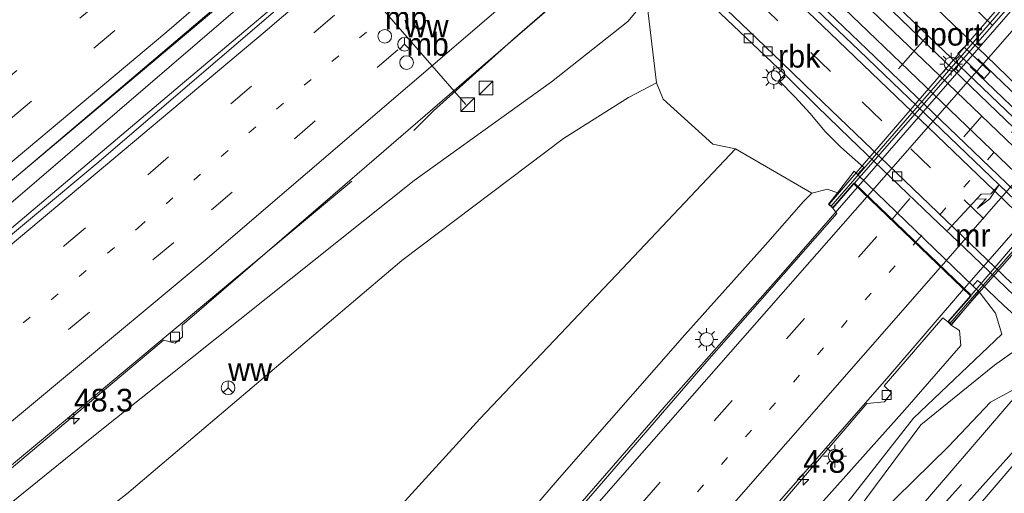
# Model space of a CAD drawing. Header units: millimetres. Extents: x 82463 to 85160, y 450000 to 452470.
# Tile 72 of 98: x 84233 to 84342, y 451379 to 451431. Entities that reach past the tile are written whole.
import ezdxf
from ezdxf.enums import TextEntityAlignment as Align

# ---------------------------------------------------------------- set-up
doc = ezdxf.new("R2010")
doc.units = ezdxf.units.MM
doc.linetypes.add('13strp', pattern=[4, 1, -3])
doc.linetypes.add('39strp', pattern=[12, 3, -9])
for name, color, linetype, lineweight in [('af-b1-rasterhekwerk', 8, 'hekwerk', 18), ('af-b5-muur', 8, 'muur', 18), ('as-bs-kilometr', 13, 'Continuous', 18), ('bw-bs-drip', 8, 'Continuous', 18), ('bw-bs-portaal', 8, 'Continuous', 18), ('bw-bs-rona', 8, 'Continuous', 18), ('gr-b1-geleiderail', 213, 'geleiderail', 18), ('gr-bs-geleiderail', 213, 'geleiderail', 18), ('gw-bs-kruinlijn', 93, 'Continuous', 18), ('gw-bs-teenlijn', 93, 'Continuous', 18), ('kw-b6-viaduct', 173, 'Continuous', 18), ('mk-b1-13streep 0.45', 8, '13strp', 18), ('mk-b1-39streep 0.15', 8, '39strp', 18), ('mk-b1-pijlre750', 8, 'Continuous', 18), ('mk-b1-streep 0.15', 8, 'Continuous', 18), ('mk-bs-13streep 0.45', 8, '13strp', 18), ('mk-bs-39streep 0.15', 8, '39strp', 18), ('mk-bs-streep 0.15', 8, 'Continuous', 18), ('og-b1-terreinafscheiding', 253, 'Continuous', 18), ('og-bs-inrichtingselement', 253, 'Continuous', 18), ('og-bs-maaiveld', 253, 'Continuous', 18), ('og-bs-spoor', 253, 'Continuous', 18), ('og-bs-terreinafscheiding', 253, 'Continuous', 18), ('vh-b6-verh_soort', 8, 'Continuous', 18), ('wh-bs-kolk', 8, 'Continuous', 18), ('wm-b1-lichtmast', 8, 'Continuous', 18), ('wm-bs-lichtmast', 8, 'Continuous', 18), ('wm-bs-lijnverlich', 8, 'lijnverlich', 18)]:
    doc.layers.add(name, color=color, linetype=linetype, lineweight=lineweight)
doc.layers.add('og-b1-voegovergang', color=10, linetype='Continuous')
doc.styles.add('rtw_iso', font='iso-rtw.shx')
doc.linetypes.add('geleiderail', pattern='A,2,-1,[175,RTW.shx,S=0.5,R=0,X=0,Y=0],-1', length=4)
doc.linetypes.add('hekwerk', pattern='A,7,-1.5,[1,RTW.shx,S=0.75,R=0,X=0,Y=0],-1.5', length=10)
doc.linetypes.add('lijnverlich', pattern='A,0,-5,[22,RTW.shx,S=1,R=0,X=-0.625,Y=0],2.5,-0.5,[3,RTW.shx,S=0.5,R=0,X=0,Y=0],-0.5,2.5,[22,RTW.shx,S=1,R=180,X=0.625,Y=0],-5', length=16)
doc.linetypes.add('muur', pattern='A,8,-1,[6,RTW.shx,S=0.75,R=90,X=0,Y=0],-1', length=10)

# ---------------------------------------------------------------- blocks, each defined once
blk = doc.blocks.new('kolk')
blk.add_lwpolyline([(-0.5, -0.5), (0.5, -0.5), (0.5, 0.5), (-0.5, 0.5)], close=True)
blk = doc.blocks.new('wegwijzer')
for q in [(-0.53, -0.53), (0, 0.75), (0.53, -0.53)]:
    blk.add_line((0, 0), q)
blk.add_circle((0, 0), 0.75)
blk = doc.blocks.new('dtbattr')
at = {"style": 'rtw_iso'}
blk.add_attdef('TAG', (0.59, 0.87), '', height=2.5, dxfattribs=at)
blk = doc.blocks.new('dtb')
blk.add_circle((0, 0), 0.75)
blk = doc.blocks.new('dtbattr-r')
at = {"style": 'rtw_iso'}
blk.add_attdef('TAG', text='', height=2.5, dxfattribs=at).set_placement((0, 0), align=Align.MIDDLE_CENTER)
blk = doc.blocks.new('dtbattr-l')
at = {"style": 'rtw_iso'}
blk.add_attdef('TAG', (0, 0), '', height=2.5, dxfattribs=at)
blk = doc.blocks.new('pijlr')
for p, q in [((0, 0, 0.1), (5.45, 0, 0.1)), ((5.45, -0.75, 0.1), (4.7, 0, 0.1)), ((6.2, -0.75, 0.1), (5.45, 0, 0.1)), ((4, -0.75, 0.1), (5.45, -0.75, 0.1)), ((5.7, -1.05, 0.1), (4, -0.75, 0.1)), ((7.5, -0.75, 0.1), (5.7, -1.05, 0.1)), ((7.5, -0.75, 0.1), (6.2, -0.75, 0.1))]:
    blk.add_line(p, q)
blk = doc.blocks.new('kast')
blk.add_line((-0.75, -0.75), (0.75, 0.75))
blk.add_lwpolyline([(-0.75, 0.75), (0.75, 0.75), (0.75, -0.75), (-0.75, -0.75)], close=True)
blk = doc.blocks.new('lantaarnpaal')
for p, q in [((0, 0.75), (0, 1.25)), ((-0.75, 0), (-1.25, 0)), ((-0.88, 0.88), (-0.53, 0.53)), ((0.53, 0.53), (0.88, 0.88)), ((0.75, 0), (1.25, 0)), ((-0.53, -0.53), (-0.88, -0.88)), ((0, -0.75), (0, -1.25)), ((0.53, -0.53), (0.88, -0.88))]:
    blk.add_line(p, q)
blk.add_circle((0, 0), 0.75)
blk = doc.blocks.new('hecto')
for p, q in [((0, 0.625), (-0.625, 0)), ((0, -0.625), (0, 0.625)), ((-0.625, 0), (0.625, 0)), ((0.625, 0), (0, -0.625))]:
    blk.add_line(p, q)

msp = doc.modelspace()

# ---------------------------------------------------------------- linework, layer by layer
at = {"layer": 'af-b1-rasterhekwerk'}
for points in [[(84349.163, 451441.175, 2.021), (84322.501, 451410.404, 2.373)], [(84335.558, 451397.527, 2.359), (84362.647, 451428.64, 2.04)]]:
    msp.add_polyline3d(points, dxfattribs=at)
at = {"layer": 'af-b5-muur'}
msp.add_polyline3d([(84345.259, 451396.108, 0.279), (84341.552, 451399.484, 0.281), (84339.755, 451401.222, 0.322), (84338.932, 451401.994, 0.266), (84338.618, 451402.275, 0.247), (84338.1, 451401.691, 0.274), (84325.435, 451413.922, 0.339), (84326.116, 451414.695, 0.359), (84323.616, 451416.901, 0.283), (84321.842, 451418.662, 0.02), (84320.238, 451420.602, -1.122), (84318.558, 451422.462, -2.199), (84316.797, 451424.238, -3.161), (84317.446, 451424.916, -3.548), (84320.995, 451421.392, -3.655), (84324.593, 451417.921, -3.669), (84330.002, 451412.724, -3.646), (84333.604, 451409.257, -3.661), (84337.22, 451405.803, -3.669), (84340.835, 451402.35, -3.71), (84344.441, 451398.887, -3.663)], dxfattribs=at)
at = {"layer": 'bw-bs-portaal'}
for points in [[(84248.598, 451460.681, 10.862), (84266.726, 451439.621, 11.08), (84282.401, 451421.598, 10.959)], [(84329.949, 451425.533, 1.288), (84333.086, 451429.116, 1.33)]]:
    msp.add_polyline3d(points, dxfattribs=at)
at = {"layer": 'gr-b1-geleiderail'}
for points in [[(84325.493, 451412.594, 2.652), (84347.4, 451437.793, 2.754)], [(84337.144, 451401.38, 2.963), (84359.28, 451426.671, 2.828)]]:
    msp.add_polyline3d(points, dxfattribs=at)
at = {"layer": 'gr-bs-geleiderail'}
for points in [[(84281.006, 451455.09, 3.519), (84258.857, 451435.466, 3.524), (84231.19, 451412.164, 3.775), (84207.664, 451392.843, 4.02), (84185.233, 451374.742, 4.118), (84159.994, 451354.857, 4.238), (84136.583, 451336.785, 4.28), (84129.064, 451331.014, 4.234), (84114.144, 451319.778, 4.157), (84098.98, 451308.628, 4.229), (84086.286, 451299.198, 4.166)], [(84284.033, 451452.167, 2.875), (84264.551, 451435.124, 3.478), (84251.042, 451423.693, 3.64), (84230.091, 451406.008, 3.89), (84205.796, 451385.887, 4.006), (84182.975, 451367.52, 4.169), (84156.336, 451346.634, 4.229), (84132.107, 451328.153, 4.266), (84115.766, 451315.832, 4.225), (84099.152, 451303.444, 4.229), (84081.967, 451290.855, 4.252), (84071.142, 451282.929, 4.265), (84060.615, 451275.335, 4.274), (84041.281, 451261.559, 4.211), (84020.012, 451246.493, 4.202), (84010.303, 451239.697, 4.154)], [(84276.706, 451418.759, 2.151), (84278.849, 451420.894, 2.671), (84287.765, 451428.908, 2.972), (84298.366, 451438.169, 2.671)], [(84269.9, 451413.174, 2.346), (84258.346, 451403.547, 3.148), (84241.049, 451389.102, 3.329), (84223.266, 451374.329, 3.385), (84205.28, 451359.713, 3.538), (84186.481, 451344.566, 3.64), (84167.904, 451329.859, 3.668), (84154.727, 451319.546, 3.714), (84110.536, 451284.658, 3.757), (84097.821, 451274.415, 3.798), (84086.307, 451264.734, 3.721), (84075.248, 451255.462, 3.766), (84060.167, 451242.439, 3.69), (84043.615, 451228.385, 3.573), (84031.615, 451218.385, 3.483)], [(84325.427, 451412.518, 2.652), (84317.25, 451403.133, 3.209), (84304.918, 451389.186, 3.065), (84288.404, 451370.179, 3.158), (84268.528, 451347.606, 3.362), (84250.429, 451326.91, 3.413), (84232.006, 451305.915, 3.441), (84195.218, 451263.742, 3.26), (84177.753, 451243.474, 3.026), (84170.949, 451235.302, 3.067), (84156.822, 451217.886, 3.062), (84141.095, 451197.855, 3.099), (84119.813, 451168.774, 2.995), (84109.174, 451153.623, 3.049), (84104.129, 451145.871, 2.933)], [(84337.079, 451401.305, 2.963), (84328.878, 451391.75, 2.722), (84314.812, 451375.662, 2.916), (84299.912, 451358.654, 2.93), (84284.109, 451340.555, 2.949), (84269.167, 451323.532, 3.018), (84255.116, 451307.414, 2.995), (84225.198, 451273.203, 2.981), (84207.67, 451253.261, 2.977), (84198.139, 451242.231, 2.66), (84181.734, 451222.886, 2.574), (84167.395, 451205.376, 2.538), (84149.413, 451182.261, 2.293), (84136.856, 451165.072, 2.18), (84124.033, 451146.5, 1.949), (84115.931, 451134.069, 1.873)]]:
    msp.add_polyline3d(points, dxfattribs=at)
at = {"layer": 'gw-bs-kruinlijn'}
for points in [[(84034.002, 451215.998, 2.806), (84052.065, 451230.621, 2.885), (84074.712, 451249.633, 2.916), (84086.173, 451260.119, 2.988), (84101.56, 451272.927, 2.993), (84118.82, 451286.844, 3.006), (84133.832, 451298.861, 3.06), (84148.704, 451310.606, 3.097), (84160.894, 451320.201, 3.185), (84174.031, 451330.599, 3.097), (84191.948, 451345.271, 2.986), (84214.511, 451363.326, 2.782), (84241.317, 451385.021, 2.638), (84276.747, 451413.268, 2.14), (84291.831, 451424.102, 1.972), (84300.209, 451430.73, 1.618), (84302.262, 451433.218, 1.336), (84301.768, 451435.486, 1.223), (84300.301, 451437.961, 0.755)], [(84303.358, 451424, -0.575), (84302.262, 451433.218, 1.336)], [(84303.358, 451424, -0.575), (84304.083, 451422.207, -0.484), (84309.521, 451417.262, -0.589), (84312.034, 451416.721, -0.907)], [(84312.034, 451416.721, -0.907), (84320.413, 451411.856, 2.149)], [(84098.508, 451151.492, 1.761), (84107.844, 451165.626, 1.881), (84123.609, 451185.947, 1.927), (84164.276, 451234.101, 2.18), (84193.28, 451266.238, 2.517), (84208.968, 451285.22, 2.559), (84225.954, 451304.699, 2.527), (84242.016, 451322.703, 2.61), (84259.488, 451342.419, 2.647), (84275.257, 451360.269, 2.638), (84292.444, 451380.277, 2.606), (84306.481, 451396.297, 2.559), (84315.328, 451406.204, 2.476), (84319.501, 451410.966, 2.312), (84320.413, 451411.856, 2.149), (84322.127, 451412.303, 2.058), (84323.219, 451411.893, 1.528)], [(84150.004, 451168.917, 0.814), (84166.423, 451197.797, 1.33), (84179.398, 451214.069, 1.505), (84195.397, 451233.212, 1.512), (84206.342, 451246.173, 1.575), (84217.513, 451258.298, 1.482), (84232.51, 451276.078, 1.537), (84248.731, 451293.608, 1.633), (84262.163, 451309.148, 1.771), (84276.844, 451326.033, 1.89), (84291.59, 451342.79, 1.76), (84297.873, 451349.79, 1.772), (84308.572, 451361.731, 1.826), (84321.681, 451378.071, 1.788), (84330.639, 451388.067, 1.618), (84336.796, 451395.109, 1.69), (84336.653, 451396.781, 1.689), (84335.734, 451397.345, 2.049)], [(84294.613, 451340.058, 0.953), (84301.875, 451346.274, 1.228), (84312.651, 451358.662, 1.54), (84325.749, 451374.521, 1.786), (84335.433, 451384.014, 1.918), (84340.054, 451388.887, 1.797), (84342.207, 451390.067, 1.82), (84343.51, 451390.799, 2.02)], [(84346.809, 451387.74, 2.06), (84346.014, 451386.476, 1.838), (84345.427, 451385.327, 1.76), (84333.1, 451370.905, 1.751), (84323.826, 451360.292, 1.525), (84313.677, 451349.1, 1.264), (84302.315, 451336.052, 1.05), (84291.77, 451323.698, 0.768), (84285.066, 451316.053, 0.573)]]:
    msp.add_polyline3d(points, dxfattribs=at)
at = {"layer": 'gw-bs-teenlijn'}
for points in [[(84038.752, 451211.248, 0.362), (84042.666, 451214.294, 0.358), (84062.458, 451230.67, 0.282), (84084.015, 451248.308, 0.277), (84102.096, 451263.36, 0.3), (84120.935, 451279.076, 0.318), (84138.211, 451293.041, 0.381), (84153.951, 451305.095, 0.347), (84176.428, 451323.636, 0.356), (84200.279, 451342.895, 0.393), (84222.224, 451360.976, 0.426), (84245.167, 451378.815, 0.435), (84275.377, 451404.452, 0.501), (84293.128, 451417.888, 0.197), (84300.278, 451422.393, -0.185), (84303.358, 451424, -0.575)], [(84092.955, 451157.045, 0.706), (84095.731, 451161.545, 0.7), (84105.857, 451174.982, 0.8), (84128.136, 451200.998, 1.203), (84150.196, 451227.839, 0.985), (84173.182, 451258.027, 0.863), (84185.131, 451274.174, 0.801), (84197.673, 451289.918, 0.792), (84211.323, 451305.459, 0.713), (84235.461, 451333.131, 0.769), (84260.078, 451360.822, 0.76), (84283.93, 451387.081, 0.713), (84299.604, 451403.57, 0.178), (84312.034, 451416.721, -0.907)], [(84150.004, 451168.917, 0.814), (84170.55, 451194.3, 0.488), (84183.232, 451211.511, 0.493), (84199.249, 451229.46, 0.286), (84210.49, 451243.228, 0.305), (84220.988, 451255.1, 0.155), (84236.375, 451272.858, 0.193), (84252.877, 451290.078, 0.233), (84266.676, 451305.892, 0.55), (84281.103, 451322.127, 0.836), (84294.151, 451340.762, 0.953), (84300.314, 451347.475, 1.152), (84310.287, 451360.377, 1.345), (84323.332, 451376.635, 1.275), (84331.596, 451387.134, 1.31), (84341.283, 451396.377, 0.394), (84340.606, 451398.693, 0.312), (84338.779, 451401.035, 0.039)], [(84294.613, 451340.058, 0.953), (84301.04, 451346.868, 1.096), (84311.339, 451359.684, 1.287), (84324.445, 451375.703, 1.325), (84332.382, 451386.418, 1.353), (84340.488, 451392.951, 0.877), (84342.997, 451394.754, 0.568), (84346.301, 451393.984, 0.356)]]:
    msp.add_polyline3d(points, dxfattribs=at)
at = {"layer": 'kw-b6-viaduct'}
msp.add_polyline3d([(84347.057, 451438.183, 2.355), (84359.838, 451426.217, 2.114), (84362.423, 451428.775, 2.114), (84362.83, 451428.407, 2.114), (84335.732, 451397.419, 2.049), (84335.419, 451397.743, 2.049), (84337.913, 451400.571, 2.049), (84325.041, 451412.959, 2.137), (84322.705, 451410.288, 2.225), (84322.31, 451410.644, 2.225), (84348.984, 451441.629, 2.392), (84349.546, 451441.137, 2.392)], close=True, dxfattribs=at)
at = {"layer": 'mk-b1-13streep 0.45'}
msp.add_polyline3d([(84331.843, 451406.482, 2.137), (84353.857, 451431.748, 2.114)], dxfattribs=at)
at = {"layer": 'mk-b1-39streep 0.15'}
msp.add_polyline3d([(84329.221, 451409.006, 2.137), (84351.215, 451434.222, 2.114)], dxfattribs=at)
at = {"layer": 'mk-b1-streep 0.15'}
for points in [[(84348.536, 451436.73, 2.114), (84326.559, 451411.567, 2.137)], [(84334.625, 451403.804, 2.137), (84356.684, 451429.102, 2.114)]]:
    msp.add_polyline3d(points, dxfattribs=at)
at = {"layer": 'mk-bs-13streep 0.45'}
for p, q in [((84246.439, 451408.089, 2.667), (84280.321, 451437.154, 2.312)), ((84218.382, 451384.851, 2.884), (84246.439, 451408.089, 2.667))]:
    msp.add_line(p, q, dxfattribs=at)
msp.add_polyline3d([(84271.004, 451336.883, 2.367), (84331.777, 451406.407, 2.137)], dxfattribs=at)
at = {"layer": 'mk-bs-39streep 0.15'}
for p, q in [((84223.242, 451412.276, 2.875), (84261.715, 451444.905, 2.444)), ((84293.156, 451443.257, 2.14), (84250.319, 451406.454, 2.58)), ((84238.332, 451406.103, 2.844), (84275.018, 451437.436, 2.458)), ((84242.305, 451432.999, 2.512), (84201.88, 451399.418, 2.889)), ((84250.319, 451406.454, 2.58), (84205.901, 451369.646, 2.889)), ((84210.415, 451383.118, 3.08), (84238.332, 451406.103, 2.844))]:
    msp.add_line(p, q, dxfattribs=at)
for points in [[(84344.95, 451403.606, -3.723), (84339.322, 451409.043, -3.722), (84333.456, 451414.661, -3.717), (84328.086, 451419.811, -3.714), (84322.458, 451425.238, -3.733), (84316.668, 451430.809, -3.732), (84311.107, 451436.15, -3.716), (84305.192, 451441.845, -3.72), (84299.689, 451447.119, -3.702), (84293.707, 451452.88, -3.7), (84288.223, 451458.136, -3.699), (84282.691, 451463.458, -3.698), (84277.044, 451468.856, -3.696), (84271.454, 451474.255, -3.695), (84265.607, 451479.873, -3.693), (84259.902, 451485.348, -3.696), (84254.58, 451490.469, -3.719), (84248.819, 451495.963, -3.725), (84243.095, 451501.457, -3.731)], [(84346.025, 451424.784, -3.734), (84340.268, 451430.298, -3.731), (84334.564, 451435.772, -3.772), (84328.841, 451441.267, -3.748), (84323.074, 451446.775, -3.736), (84317.26, 451452.35, -3.74), (84311.539, 451457.868, -3.741), (84305.739, 451463.429, -3.742), (84300.14, 451468.813, -3.74), (84293.996, 451474.713, -3.75), (84288.474, 451480.035, -3.753), (84285.33, 451483.055, -3.755), (84279.741, 451488.386, -3.758), (84274.055, 451493.861, -3.793), (84268.065, 451499.613, -3.802)], [(84272.011, 451463.754, 1.961), (84247.203, 451441.933, 2.281), (84211.405, 451411.895, 2.689), (84182.685, 451388.556, 2.939), (84163.691, 451373.416, 3.048), (84135.09, 451351.165, 3.125), (84115.891, 451336.592, 3.116), (84104.03, 451327.646, 3.098)], [(84107.959, 451141.624, 1.817), (84116.938, 451155.235, 1.886), (84127.274, 451170.22, 1.949), (84138.424, 451185.605, 2.044), (84149.284, 451199.909, 2.094), (84158.641, 451211.788, 2.19), (84174.349, 451230.978, 2.249), (84190.192, 451249.714, 2.317), (84206.208, 451268.281, 2.353), (84236.398, 451303.028, 2.426), (84268.685, 451339.924, 2.471), (84301.759, 451377.835, 2.358), (84329.155, 451408.93, 2.137)], [(84347.22, 451391.627, 2.126), (84344.794, 451388.854, 2.104), (84331.82, 451374.18, 1.947), (84315.837, 451355.873, 1.588), (84301.953, 451340.094, 1.281), (84287.799, 451323.91, 0.929), (84277.94, 451312.704, 0.698), (84263.878, 451296.71, 0.407), (84249.975, 451280.932, 0.099), (84235.877, 451264.8, 0.056), (84222.029, 451249.109, 0.08), (84209.972, 451235.271, 0.131), (84192.04, 451214.916, 0.257), (84179.912, 451201.011, 0.284), (84170.152, 451189.931, 0.357), (84159.508, 451175.431, 0.555)]]:
    msp.add_polyline3d(points, dxfattribs=at)
at = {"layer": 'mk-bs-streep 0.15'}
for points in [[(84006.277, 451243.723, 3.251), (84022.164, 451254.9, 3.189), (84049.859, 451274.606, 3.184), (84075.233, 451292.898, 3.216), (84100.353, 451311.337, 3.261), (84127.09, 451331.394, 3.266), (84150.145, 451348.987, 3.307), (84173.887, 451367.525, 3.27), (84196.606, 451385.717, 3.193), (84222.547, 451406.96, 2.98), (84249.576, 451429.606, 2.703), (84270.759, 451447.898, 2.494), (84280.111, 451455.953, 1.961)], [(84285.267, 451450.961, 2.522), (84260.378, 451429.64, 2.626), (84218.89, 451394.829, 2.921), (84176.862, 451360.926, 3.225), (84155.6, 451344.264, 3.32), (84144.411, 451335.71, 3.293)], [(84029.02, 451220.98, 2.699), (84054.199, 451242.26, 2.875), (84083.289, 451267.021, 2.966), (84094.548, 451276.731, 3.002), (84101.454, 451282.25, 2.984), (84127.979, 451303.166, 3.016), (84158.108, 451326.957, 2.984), (84189.298, 451351.499, 2.848), (84221.731, 451377.84, 2.739), (84253.76, 451404.493, 2.517), (84287.234, 451433.204, 2.163), (84295.759, 451440.715, 2.016)], [(84105.378, 451144.492, 2.012), (84111.452, 451153.756, 2.035), (84121.119, 451167.823, 2.108), (84132.372, 451183.439, 2.181), (84148.67, 451205.019, 2.231), (84163.251, 451223.317, 2.331), (84181.717, 451245.395, 2.326), (84204.97, 451272.585, 2.344), (84233.316, 451305.118, 2.48), (84268.873, 451345.699, 2.544), (84300.408, 451381.794, 2.453), (84326.494, 451411.492, 2.137)], [(84112.988, 451136.173, 1.373), (84118.661, 451144.981, 1.418), (84125.757, 451155.427, 1.459), (84134.98, 451168.595, 1.613), (84146.279, 451184.065, 1.727), (84157.989, 451199.34, 1.822), (84169.168, 451213.285, 1.926), (84183.024, 451230.002, 1.931), (84198.503, 451248.247, 2.072), (84216.295, 451268.699, 2.149), (84256.414, 451314.495, 2.249), (84278.689, 451339.861, 2.226), (84309.312, 451374.914, 2.14), (84334.56, 451403.729, 2.137)]]:
    msp.add_polyline3d(points, dxfattribs=at)
at = {"layer": 'og-b1-terreinafscheiding'}
for points in [[(84325.113, 451412.959, 2.344), (84347.058, 451438.114, 2.303)], [(84337.913, 451400.64, 1.877), (84359.769, 451426.213, 1.749)], [(84325.113, 451412.959, 2.344), (84337.913, 451400.64, 1.877)]]:
    msp.add_polyline3d(points, dxfattribs=at)
at = {"layer": 'og-b1-voegovergang'}
msp.add_polyline3d([(84337.913, 451400.571, 2.049), (84325.041, 451412.959, 2.137)], dxfattribs=at)
at = {"layer": 'og-bs-maaiveld'}
for points in [[(84337.152, 451427.922, -3.507), (84336.469, 451427.21, -3.508), (84339.329, 451424.472, -3.51), (84340.009, 451425.195, -3.495), (84337.152, 451427.922, -3.507)], [(84325.435, 451413.922, 0.339), (84326.116, 451414.695, 0.359), (84323.616, 451416.901, 0.283), (84321.842, 451418.662, 0.02), (84320.238, 451420.602, -1.122), (84318.558, 451422.462, -2.199), (84316.797, 451424.238, -3.161), (84317.446, 451424.916, -3.548), (84320.995, 451421.392, -3.655), (84324.593, 451417.921, -3.669), (84330.002, 451412.724, -3.646), (84333.604, 451409.257, -3.661), (84337.22, 451405.803, -3.669), (84340.835, 451402.35, -3.71), (84344.441, 451398.887, -3.663)], [(84322.709, 451410.217, 2.225), (84322.24, 451410.64, 2.225), (84323.219, 451411.893, 1.528), (84325.076, 451414.268, 0.207), (84325.435, 451413.922, 0.339), (84338.1, 451401.691, 0.274), (84338.779, 451401.035, 0.039), (84335.734, 451397.345, 2.049), (84335.351, 451397.742, 2.049)], [(84346.616, 451393.709, 0.307), (84347.168, 451394.324, 0.298), (84345.259, 451396.108, 0.279), (84341.552, 451399.484, 0.281), (84339.755, 451401.222, 0.322), (84338.932, 451401.994, 0.266), (84338.618, 451402.275, 0.247), (84338.1, 451401.691, 0.274)]]:
    msp.add_polyline3d(points, dxfattribs=at)
at = {"layer": 'og-bs-spoor'}
for points in [[(84192.28, 451561.08, -2.297), (84196.405, 451557.675, -2.536), (84200.228, 451554.452, -2.732), (84204.023, 451551.174, -2.915), (84207.775, 451547.868, -3.071), (84211.494, 451544.525, -3.209), (84215.2, 451541.136, -3.332), (84220.69, 451536.026, -3.492), (84223.713, 451533.175, -3.574), (84227.341, 451529.735, -3.633), (84239.98, 451517.632, -3.757), (84254.39, 451503.762, -3.746), (84263.406, 451495.104, -3.746), (84274.235, 451484.725, -3.756), (84313.896, 451446.619, -3.722), (84328.318, 451432.763, -3.718), (84344.541, 451417.173, -3.562), (84353.562, 451408.52, -3.455), (84364.381, 451398.13, -3.31), (84371.552, 451391.159, -3.679), (84376.98, 451385.979, -3.643), (84380.578, 451382.504, -3.645), (84384.197, 451379.044, -3.588), (84387.762, 451375.55, -3.541)], [(84383.202, 451378.023, -3.122), (84379.589, 451381.478, -3.179), (84375.992, 451384.951, -3.177), (84370.566, 451390.129, -3.213), (84357.93, 451402.239, -3.383), (84352.522, 451407.436, -3.444), (84343.502, 451416.09, -3.566), (84332.68, 451426.476, -3.695), (84323.668, 451435.139, -3.728), (84314.659, 451443.803, -3.718), (84303.836, 451454.189, -3.719), (84293.022, 451464.585, -3.721), (84271.387, 451485.367, -3.742), (84260.56, 451495.749, -3.746), (84251.549, 451504.412, -3.74), (84242.533, 451513.071, -3.743), (84233.522, 451521.733, -3.716), (84222.676, 451532.095, -3.584), (84216.006, 451538.343, -3.408), (84212.332, 451541.735, -3.301), (84204.913, 451548.397, -3.036), (84197.357, 451554.918, -2.684), (84193.516, 451558.121, -2.5), (84191.167, 451560.053, -2.361)], [(84189.609, 451558.617, -2.466), (84190.55, 451557.856, -2.515), (84194.416, 451554.679, -2.702), (84198.253, 451551.451, -2.88), (84202.043, 451548.19, -3.047), (84205.803, 451544.894, -3.187), (84209.544, 451541.548, -3.314), (84213.238, 451538.176, -3.423), (84216.908, 451534.781, -3.515), (84221.067, 451530.903, -3.597), (84235.533, 451517.092, -3.754), (84248.162, 451504.98, -3.759), (84255.372, 451498.051, -3.752), (84266.19, 451487.66, -3.755), (84278.814, 451475.54, -3.728), (84295.038, 451459.951, -3.706), (84304.051, 451451.289, -3.712), (84316.676, 451439.171, -3.705), (84325.693, 451430.513, -3.724), (84334.702, 451421.848, -3.692), (84347.328, 451409.731, -3.524)], [(84380.289, 451375.996, -3.177), (84373.105, 451382.952, -3.27), (84369.489, 451386.406, -3.283), (84365.567, 451390.162, -3.336), (84362.537, 451393.083, -3.36), (84349.895, 451405.183, -3.485), (84346.287, 451408.645, -3.533), (84326.45, 451427.691, -3.732), (84313.825, 451439.81, -3.697), (84306.617, 451446.74, -3.72), (84295.803, 451457.137, -3.714), (84283.183, 451469.26, -3.733), (84274.165, 451477.915, -3.75), (84265.15, 451486.575, -3.765), (84250.726, 451500.429, -3.753), (84220.027, 451529.823, -3.622), (84215.883, 451533.687, -3.547), (84212.209, 451537.078, -3.455), (84204.824, 451543.754, -3.235), (84201.062, 451547.048, -3.095), (84193.469, 451553.514, -2.77), (84188.482, 451557.578, -2.52)]]:
    msp.add_polyline3d(points, dxfattribs=at)
at = {"layer": 'og-bs-terreinafscheiding'}
for points in [[(84192.867, 451561.622, -2.407), (84197.04, 451558.179, -2.648), (84200.862, 451554.956, -2.844), (84204.658, 451551.678, -3.028), (84208.41, 451548.372, -3.184), (84212.129, 451545.029, -3.321), (84215.835, 451541.64, -3.444), (84221.325, 451536.53, -3.604), (84224.347, 451533.679, -3.686), (84227.976, 451530.239, -3.745), (84240.615, 451518.136, -3.869), (84255.025, 451504.266, -3.859), (84264.041, 451495.608, -3.858), (84274.87, 451485.229, -3.868), (84314.53, 451447.123, -3.834), (84328.953, 451433.267, -3.831), (84345.176, 451417.677, -3.674), (84354.197, 451409.024, -3.567), (84360.431, 451403.037, -3.484)], [(84379.804, 451375.496, -3.281), (84372.619, 451382.451, -3.374), (84369.004, 451385.906, -3.387), (84365.082, 451389.661, -3.44), (84361.742, 451392.881, -3.466), (84349.1, 451404.981, -3.591), (84345.492, 451408.443, -3.64), (84325.655, 451427.489, -3.838), (84313.03, 451439.608, -3.804), (84305.821, 451446.538, -3.827), (84295.008, 451456.935, -3.821), (84282.388, 451469.058, -3.839), (84273.37, 451477.713, -3.857), (84264.355, 451486.373, -3.871), (84249.931, 451500.227, -3.859), (84219.232, 451529.621, -3.728), (84215.088, 451533.485, -3.653), (84211.414, 451536.876, -3.562), (84204.028, 451543.552, -3.341), (84200.266, 451546.846, -3.201), (84192.674, 451553.312, -2.877), (84187.993, 451557.126, -2.642)], [(84343.13, 451423.531, -3.686), (84339.519, 451426.989, -3.682), (84335.911, 451430.451, -3.674), (84332.305, 451433.915, -3.677), (84328.697, 451437.376, -3.69), (84321.483, 451444.301, -3.701), (84317.866, 451447.754, -3.708), (84310.65, 451454.677, -3.681), (84303.443, 451461.609, -3.688), (84296.229, 451468.534, -3.683), (84289.015, 451475.46, -3.68), (84281.802, 451482.385, -3.679), (84274.578, 451489.3, -3.727), (84270.974, 451492.767, -3.73), (84267.373, 451496.235, -3.755), (84260.16, 451503.161, -3.733)], [(84344.077, 451408.65, -3.672), (84340.476, 451412.119, -3.662), (84333.265, 451419.047, -3.671), (84326.049, 451425.968, -3.684), (84322.444, 451429.434, -3.672), (84315.229, 451436.357, -3.641), (84311.625, 451439.824, -3.64), (84304.417, 451446.755, -3.644), (84300.805, 451450.213, -3.64), (84293.593, 451457.14, -3.639), (84289.994, 451460.61, -3.646), (84286.388, 451464.074, -3.646), (84282.782, 451467.538, -3.656), (84275.57, 451474.465, -3.656), (84271.964, 451477.929, -3.654), (84264.754, 451484.859, -3.647), (84257.543, 451491.786, -3.657), (84253.937, 451495.251, -3.646), (84246.721, 451502.173, -3.653)], [(84239.553, 451500.674, -3.796), (84243.166, 451497.218, -3.806), (84250.384, 451490.298, -3.78), (84253.996, 451486.84, -3.787), (84257.6, 451483.374, -3.814), (84261.219, 451479.925, -3.797), (84266.634, 451474.734, -3.801), (84270.241, 451471.272, -3.818), (84277.439, 451464.331, -3.796), (84281.045, 451460.867, -3.811), (84288.263, 451453.945, -3.803), (84295.469, 451447.012, -3.812), (84299.07, 451443.544, -3.815), (84306.286, 451436.62, -3.79), (84313.497, 451429.693, -3.821), (84317.101, 451426.227, -3.827), (84320.705, 451422.761, -3.812), (84327.919, 451415.835, -3.81), (84335.129, 451408.906, -3.799), (84338.737, 451405.445, -3.802), (84342.333, 451401.97, -3.817)], [(84280.307, 451454.155, 2.485), (84255.16, 451432.499, 2.62), (84231.053, 451412.053, 2.861), (84205.965, 451391.446, 2.754), (84177.708, 451368.557, 2.601), (84149.067, 451346.386, 2.545), (84126.709, 451329.223, 2.439), (84097.629, 451307.482, 2.741), (84077.151, 451292.752, 2.782), (84070.408, 451287.863, 2.898), (84051.821, 451274.463, 3.245), (84031.399, 451259.901, 3.29), (84007.115, 451242.885, 3.28)], [(84010.356, 451239.644, 2.942), (84023.347, 451248.757, 3.047), (84047.406, 451265.589, 2.903), (84072.775, 451283.892, 2.822), (84098.412, 451302.722, 2.683), (84117.071, 451316.32, 2.656), (84130.654, 451326.28, 2.439), (84143.526, 451336.065, 2.272), (84161.331, 451349.641, 2.244), (84184.418, 451367.893, 2.355), (84203.031, 451382.984, 2.309), (84221.296, 451397.964, 2.156), (84241.86, 451415.131, 2.197), (84262.267, 451432.586, 2.276), (84283.268, 451451.245, 2.522)], [(84298.668, 451437.874, 1.886), (84296.661, 451436.031, 1.752), (84296.366, 451436.326, 2.044), (84251.228, 451397.355, 2.638), (84251.264, 451396.073, 2.671), (84250.473, 451395.368, 2.671), (84249.191, 451395.719, 2.768), (84231.546, 451380.841, 2.8), (84231.549, 451379.605, 2.884), (84230.388, 451378.739, 2.884), (84229.286, 451379.041, 2.884), (84212.523, 451365.288, 2.916), (84212.448, 451363.927, 2.949), (84211.201, 451362.89, 2.949), (84209.935, 451363.081, 2.949), (84193.146, 451349.439, 3), (84193.107, 451348.108, 3), (84191.644, 451347.124, 3), (84190.381, 451347.475, 3), (84173.491, 451334.211, 3.005), (84173.448, 451332.745, 3.005), (84172.3, 451331.925, 3.005), (84171.004, 451332.046, 3.005)], [(84317.446, 451424.916, -3.548), (84308.244, 451433.653, -3.56)], [(84325.044, 451412.887, 2.344), (84322.709, 451410.217, 2.225), (84323.151, 451409.623, 2.225), (84308.868, 451393.371, 2.225), (84296.127, 451378.613, 2.318), (84282.26, 451362.843, 2.402), (84270.237, 451348.889, 2.425), (84226.619, 451299.041, 2.453), (84194.644, 451262.223, 2.388), (84180.197, 451245.958, 2.343), (84164.727, 451227.384, 2.338), (84150.411, 451209.586, 2.271), (84137.1, 451192.216, 2.216), (84121.675, 451171.36, 2.157), (84108.044, 451151.712, 2.067), (84104.202, 451145.798, 2.022)], [(84325.044, 451412.887, 2.344), (84337.844, 451400.568, 1.877)], [(84337.844, 451400.568, 1.877), (84335.351, 451397.742, 2.049), (84334.806, 451398.175, 2.035), (84328.35, 451390.678, 2.049), (84329.18, 451389.914, 2.049), (84328.389, 451388.92, 2.049), (84326.461, 451388.743, 2.049), (84312.968, 451373.005, 2.063), (84313.837, 451372.267, 2.063), (84312.941, 451371.234, 2.063), (84311.164, 451371.07, 2.063), (84297.454, 451355.28, 2.202), (84298.222, 451354.552, 2.202), (84297.546, 451353.64, 2.202), (84295.617, 451353.391, 2.202), (84282.056, 451337.617, 2.281), (84282.856, 451336.882, 2.281), (84281.678, 451335.724, 2.281), (84280.215, 451335.639, 2.281), (84266.792, 451320.725, 2.119), (84252.587, 451304.715, 2.119), (84240.16, 451290.751, 2.179), (84225.454, 451274.37, 2.081), (84215.908, 451262.964, 1.97)], [(84345.893, 451392.792, 2.122), (84343.853, 451390.471, 2.124), (84343.203, 451389.982, 2.098), (84330.422, 451375.114, 1.916), (84314.51, 451357.016, 1.578), (84301.666, 451342.409, 1.298), (84286.522, 451325.076, 0.958), (84276.501, 451313.659, 0.706), (84262.534, 451297.85, 0.434), (84248.65, 451281.965, 0.128), (84234.554, 451266.025, 0.1), (84220.628, 451250.044, 0.072), (84208.596, 451236.402, 0.111), (84195.671, 451221.565, 0.222), (84190.685, 451215.858, 0.24), (84178.535, 451202.085, 0.27), (84168.905, 451191.136, 0.373), (84157.243, 451174.207, 0.456)], [(84348.574, 451390.439, 2.118), (84346.567, 451388.137, 2.105), (84346.466, 451387.986, 2.102), (84346.174, 451387.551, 2.093), (84333.149, 451372.997, 1.916), (84317.172, 451354.724, 1.574), (84303.399, 451338.96, 1.291), (84289.138, 451322.697, 0.888), (84279.237, 451311.604, 0.663), (84265.186, 451295.621, 0.357), (84251.257, 451279.739, 0.056), (84237.111, 451263.694, 0.011), (84223.37, 451247.955, 0.046), (84211.348, 451234.086, 0.126), (84193.393, 451213.648, 0.269), (84180.669, 451199.057, 0.292), (84171.551, 451188.796, 0.351), (84161.18, 451175.075, 0.452)]]:
    msp.add_polyline3d(points, dxfattribs=at)
at = {"layer": 'vh-b6-verh_soort'}
msp.add_polyline3d([(84359.769, 451426.213, 1.749), (84337.913, 451400.64, 1.877), (84325.113, 451412.959, 2.344), (84347.058, 451438.114, 2.303)], close=True, dxfattribs=at)
at = {"layer": 'wm-bs-lijnverlich'}
for points in [[(84316.159, 451483.841, 2.024), (84296.8, 451466.117, 2.374), (84229.533, 451408.304, 3.009), (84159.57, 451351.646, 3.083), (84087.824, 451297.461, 3.172), (84014.618, 451245.163, 3.325), (84008.842, 451241.158, 3.313)], [(84338.639, 451426.626, 0.933), (84349.482, 451416.213, 0.593)], [(84337.814, 451425.794, 0.946), (84348.622, 451415.401, 0.601)]]:
    msp.add_polyline3d(points, dxfattribs=at)

# ---------------------------------------------------------------- block references
at = {"layer": 'af-b5-muur'}
ref = msp.add_blockref('dtbattr-r', (84336.152344, 451405.21875, -1.636618), dxfattribs=at)
ref.add_attrib('TAG', 'mr', dxfattribs={"layer": '0', "height": 2.5, "style": 'rtw_iso'}).set_placement((84336.152344, 451405.21875, -1.636618), align=Align.BOTTOM_LEFT)
at = {"layer": 'as-bs-kilometr'}
ref = msp.add_blockref('dtbattr', (84239.342, 451387.112, 2.599), dxfattribs=at)
ref.add_attrib('TAG', '48.3', dxfattribs={"layer": '0', "height": 2.5, "style": 'rtw_iso'}).set_placement((84239.342, 451387.112, 2.599), align=Align.BOTTOM_LEFT)
for p in [(84239.342, 451387.112, 2.599), (84319.459, 451380.385, 1.968)]:
    msp.add_blockref('hecto', p, dxfattribs=at)
ref = msp.add_blockref('dtbattr', (84319.459, 451380.385, 1.968), dxfattribs=at)
ref.add_attrib('TAG', '4.8', dxfattribs={"layer": '0', "height": 2.5, "style": 'rtw_iso'}).set_placement((84319.459, 451380.385, 1.968), align=Align.BOTTOM_LEFT)
at = {"layer": 'bw-bs-drip'}
ref = msp.add_blockref('dtbattr', (84273.507, 451429.104, 10.816), dxfattribs=at)
ref.add_attrib('TAG', 'mb', dxfattribs={"layer": '0', "height": 2.5, "style": 'rtw_iso'}).set_placement((84273.507, 451429.104, 10.816), align=Align.BOTTOM_LEFT)
for p in [(84273.507, 451429.104, 10.816), (84275.891, 451426.221, 10.816)]:
    msp.add_blockref('dtb', p, dxfattribs=at)
ref = msp.add_blockref('dtbattr', (84275.891, 451426.221, 10.816), dxfattribs=at)
ref.add_attrib('TAG', 'mb', dxfattribs={"layer": '0', "height": 2.5, "style": 'rtw_iso'}).set_placement((84275.891, 451426.221, 10.816), align=Align.BOTTOM_LEFT)
at = {"layer": 'bw-bs-portaal'}
ref = msp.add_blockref('dtbattr-l', (84331.525382, 451427.333503, 1.309106), dxfattribs=at)
ref.add_attrib('TAG', 'hport', dxfattribs={"layer": '0', "height": 2.5, "style": 'rtw_iso'}).set_placement((84331.525382, 451427.333503, 1.309106), align=Align.BOTTOM_LEFT)
at = {"layer": 'bw-bs-rona'}
ref = msp.add_blockref('dtbattr', (84275.681, 451428.228, 12.128), dxfattribs=at)
ref.add_attrib('TAG', 'ww', dxfattribs={"layer": '0', "height": 2.5, "style": 'rtw_iso'}).set_placement((84275.681, 451428.228, 12.128), align=Align.BOTTOM_LEFT)
for p in [(84275.681, 451428.228, 12.128), (84256.294, 451390.483, 6.831)]:
    msp.add_blockref('wegwijzer', p, dxfattribs=at)
ref = msp.add_blockref('dtbattr', (84256.294, 451390.483, 6.831), dxfattribs=at)
ref.add_attrib('TAG', 'ww', dxfattribs={"layer": '0', "height": 2.5, "style": 'rtw_iso'}).set_placement((84256.294, 451390.483, 6.831), align=Align.BOTTOM_LEFT)
at = {"layer": 'mk-b1-pijlre750', "rotation": 47.3}
msp.add_blockref('pijlr', (84335.323, 451407.755, 2.142), dxfattribs=at)
at = {"layer": 'og-bs-inrichtingselement'}
ref = msp.add_blockref('dtbattr', (84316.707, 451424.918, -2.314), dxfattribs=at)
ref.add_attrib('TAG', 'rbk', dxfattribs={"layer": '0', "height": 2.5, "style": 'rtw_iso'}).set_placement((84316.707, 451424.918, -2.314), align=Align.BOTTOM_LEFT)
for name, p in [('dtb', (84316.707, 451424.918, -2.314)), ('kast', (84284.618, 451423.415, 3.793)), ('kast', (84282.594, 451421.595, 3.441))]:
    msp.add_blockref(name, p, dxfattribs=at)
at = {"layer": 'wh-bs-kolk'}
for p in [(84313.486, 451428.882, -3.67), (84315.544, 451427.452, -3.677), (84329.792, 451413.714, -3.659), (84250.457, 451396.093, 2.499), (84328.629, 451389.684, 1.808)]:
    msp.add_blockref('kolk', p, dxfattribs=at)
at = {"layer": 'wm-b1-lichtmast'}
msp.add_blockref('lantaarnpaal', (84335.713, 451426.05, 5.546), dxfattribs=at)
at = {"layer": 'wm-bs-lichtmast'}
for p in [(84316.234, 451424.565, -2.027), (84308.852, 451395.788, 2.462), (84322.957, 451382.964, 2.054)]:
    msp.add_blockref('lantaarnpaal', p, dxfattribs=at)

doc.saveas('drawing.dxf')
